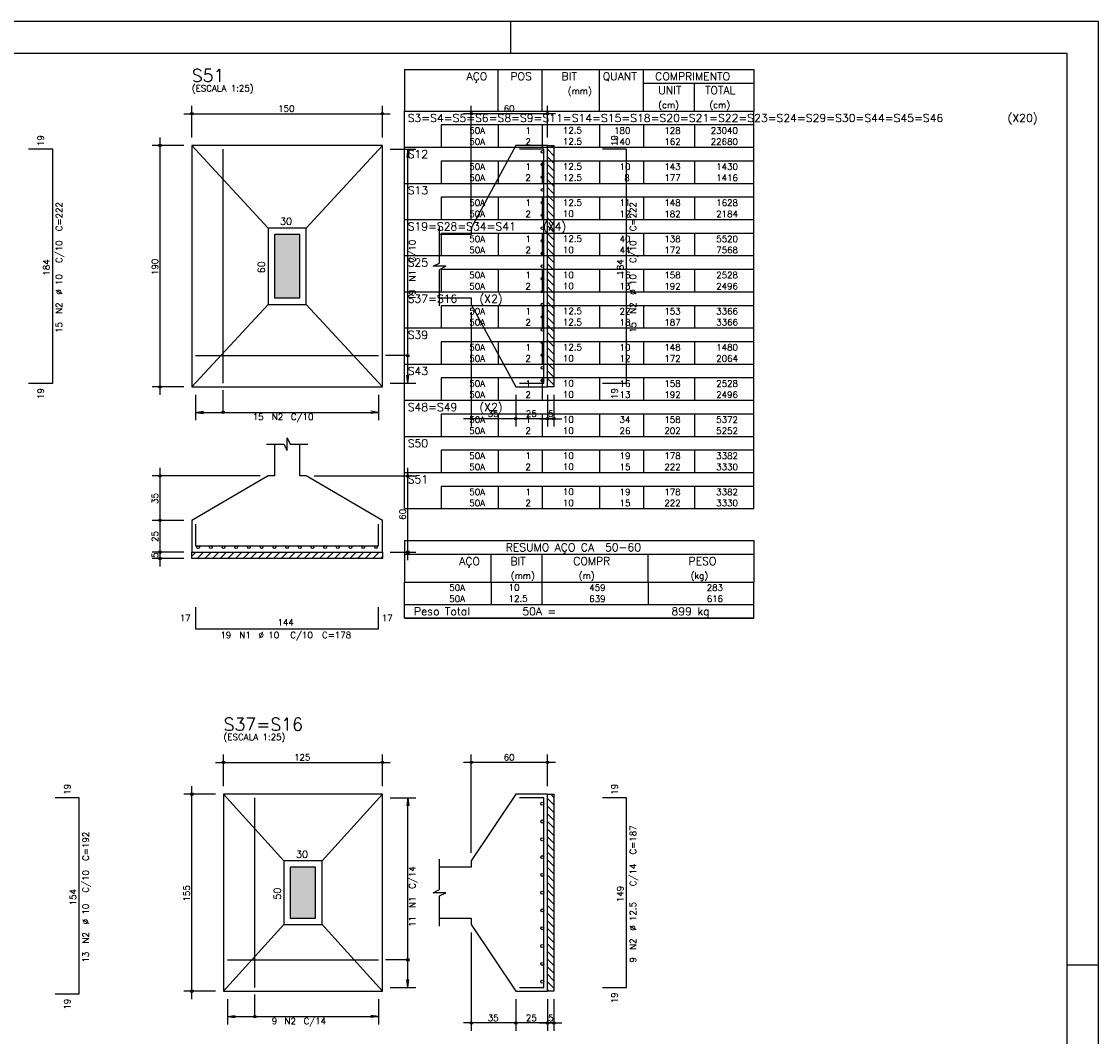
# Model space of a CAD drawing. Extents: x 0 to 85.8, y 0 to 59.4.
# Tile 5 of 5: x 50.2 to 84.1, y 27.5 to 59.4. Entities that reach past the tile are written whole.
import ezdxf

# ---------------------------------------------------------------- set-up
doc = ezdxf.new("R2010")
doc.units = 0
for name, color, linetype in [('1', 1, 'CONTINUOUS'), ('2', 2, 'CONTINUOUS'), ('3', 3, 'CONTINUOUS'), ('6', 6, 'CONTINUOUS'), ('7', 7, 'CONTINUOUS')]:
    doc.layers.add(name, color=color, linetype=linetype)
doc.styles.get("Standard").update_dxf_attribs({"font": 'ROMANS.SHX'})

msp = doc.modelspace()

# ---------------------------------------------------------------- linework, layer by layer
at = {"layer": '1', "linetype": 'CONTINUOUS'}
for p, q in [((66.7528, 55.378683), (66.9528, 55.178683)), ((66.8719, 55.5), (66.9528, 55.4191)), ((66.7528, 55.138267), (66.9528, 54.938267)), ((66.7528, 54.897851), (66.9528, 54.697851)), ((66.7528, 54.657434), (66.9528, 54.457434)), ((66.7528, 54.417018), (66.9528, 54.217018)), ((66.7528, 54.176602), (66.9528, 53.976602)), ((66.7528, 53.936185), (66.9528, 53.736185)), ((66.7528, 53.695769), (66.9528, 53.495769)), ((66.7528, 53.455353), (66.9528, 53.255353)), ((66.7528, 53.214936), (66.9528, 53.014936)), ((66.7528, 52.97452), (66.9528, 52.77452)), ((66.7528, 52.734104), (66.9528, 52.534104)), ((66.7528, 52.493688), (66.9528, 52.293688)), ((66.7528, 52.253271), (66.9528, 52.053271)), ((66.7528, 52.012855), (66.9528, 51.812855)), ((66.7528, 51.772439), (66.9528, 51.572439)), ((66.7528, 51.532022), (66.9528, 51.332022)), ((66.7528, 51.291606), (66.9528, 51.091606)), ((66.7528, 51.05119), (66.9528, 50.85119)), ((66.7528, 50.810773), (66.9528, 50.610773)), ((66.7528, 50.570357), (66.9528, 50.370357)), ((66.7528, 50.329941), (66.9528, 50.129941)), ((66.7528, 50.089525), (66.9528, 49.889525)), ((66.7528, 49.849108), (66.9528, 49.649108)), ((66.7528, 49.608692), (66.9528, 49.408692)), ((66.7528, 49.368276), (66.9528, 49.168276)), ((66.7528, 49.127859), (66.9528, 48.927859)), ((66.7528, 48.887443), (66.9528, 48.687443)), ((66.7528, 48.647027), (66.9528, 48.447027)), ((66.7528, 48.40661), (66.9528, 48.20661)), ((66.7528, 48.166194), (66.9528, 47.966194)), ((66.7528, 47.925778), (66.778578, 47.9)), ((55.5528, 42.570319), (55.682481, 42.7)), ((55.722897, 42.5), (55.922897, 42.7)), ((55.963313, 42.5), (56.163313, 42.7)), ((56.203729, 42.5), (56.403729, 42.7)), ((56.444146, 42.5), (56.644146, 42.7)), ((56.684562, 42.5), (56.884562, 42.7)), ((56.924978, 42.5), (57.124978, 42.7)), ((57.165395, 42.5), (57.365395, 42.7)), ((57.405811, 42.5), (57.605811, 42.7)), ((57.646227, 42.5), (57.846227, 42.7)), ((57.886644, 42.5), (58.086644, 42.7)), ((58.12706, 42.5), (58.32706, 42.7)), ((58.367476, 42.5), (58.567476, 42.7)), ((58.607892, 42.5), (58.807892, 42.7)), ((58.848309, 42.5), (59.048309, 42.7)), ((59.088725, 42.5), (59.288725, 42.7)), ((59.329141, 42.5), (59.529141, 42.7)), ((59.569558, 42.5), (59.769558, 42.7)), ((59.809974, 42.5), (60.009974, 42.7)), ((60.05039, 42.5), (60.25039, 42.7)), ((60.290807, 42.5), (60.490807, 42.7)), ((60.531223, 42.5), (60.731223, 42.7)), ((60.771639, 42.5), (60.971639, 42.7)), ((61.012056, 42.5), (61.212056, 42.7)), ((61.252472, 42.5), (61.452472, 42.7)), ((61.492888, 42.5), (61.5528, 42.559912)), ((66.7528, 34.943297), (66.9528, 34.743297)), ((66.852914, 35.0836), (66.9528, 34.983714)), ((66.7528, 34.702881), (66.9528, 34.502881)), ((66.7528, 34.462465), (66.9528, 34.262465)), ((66.7528, 34.222048), (66.9528, 34.022048)), ((66.7528, 33.981632), (66.9528, 33.781632)), ((66.7528, 33.741216), (66.9528, 33.541216)), ((66.7528, 33.500799), (66.9528, 33.300799)), ((66.7528, 33.260383), (66.9528, 33.060383)), ((66.7528, 33.019967), (66.9528, 32.819967)), ((66.7528, 32.779551), (66.9528, 32.579551)), ((66.7528, 32.539134), (66.9528, 32.339134)), ((66.7528, 32.298718), (66.9528, 32.098718)), ((66.7528, 32.058302), (66.9528, 31.858302)), ((66.7528, 31.817885), (66.9528, 31.617885)), ((66.7528, 31.577469), (66.9528, 31.377469)), ((66.7528, 31.337053), (66.9528, 31.137053)), ((66.7528, 31.096636), (66.9528, 30.896636)), ((66.7528, 30.85622), (66.9528, 30.65622)), ((66.7528, 30.615804), (66.9528, 30.415804)), ((66.7528, 30.375387), (66.9528, 30.175387)), ((66.7528, 30.134971), (66.9528, 29.934971)), ((66.7528, 29.894555), (66.9528, 29.694555)), ((66.7528, 29.654139), (66.9528, 29.454139)), ((66.7528, 29.413722), (66.9528, 29.213722)), ((66.7528, 29.173306), (66.9528, 28.973306)), ((66.7528, 28.93289), (66.80209, 28.8836))]:
    msp.add_line(p, q, dxfattribs=at)
for points in [[(66.7528, 47.9), (66.7528, 55.5), (66.9528, 55.5), (66.9528, 47.9), (66.7528, 47.9)], [(55.5528, 42.7), (61.5528, 42.7), (61.5528, 42.5), (55.5528, 42.5), (55.5528, 42.7)], [(66.7528, 28.8836), (66.7528, 35.0836), (66.9528, 35.0836), (66.9528, 28.8836), (66.7528, 28.8836)]]:
    msp.add_lwpolyline(points, dxfattribs=at)
at = {"layer": '2', "linetype": 'CONTINUOUS'}
for p, q in [((84.100006, 59.400002), (0, 59.400002)), ((65.600006, 58.400002), (65.600006, 59.400002)), ((84.100006, 0), (84.100006, 59.400002)), ((62.254202, 57.895001), (62.254202, 56.582501)), ((62.254202, 57.895001), (73.254202, 57.895001)), ((65.204202, 56.582501), (65.204202, 57.895001)), ((66.584202, 56.582501), (66.584202, 57.895001)), ((68.394203, 56.582501), (68.394203, 57.895001)), ((69.774203, 56.582501), (69.774203, 57.895001)), ((73.254202, 57.895001), (73.254202, 56.582501)), ((69.774203, 57.457501), (73.254202, 57.457501)), ((71.384203, 56.582501), (71.384203, 57.457501)), ((55.5528, 55.75), (55.5528, 56.75)), ((61.5528, 55.75), (61.5528, 56.75)), ((64.3528, 53.15), (64.3528, 56.75)), ((66.7528, 55.75), (66.7528, 56.75)), ((55.3028, 56.5), (61.8028, 56.5)), ((62.254202, 56.582501), (73.254202, 56.582501)), ((62.254202, 56.145001), (62.254202, 56.582501)), ((62.254202, 56.582501), (73.254202, 56.582501)), ((67.0028, 56.5), (64.1028, 56.5)), ((73.254202, 56.145001), (73.254202, 56.582501)), ((62.254202, 55.795001), (62.254202, 56.145001)), ((73.254202, 56.145001), (63.404202, 56.145001)), ((63.404202, 56.145001), (63.404202, 55.795001)), ((65.204202, 56.145001), (65.204202, 55.795001)), ((66.584202, 56.145001), (66.584202, 55.795001)), ((68.394203, 56.145001), (68.394203, 55.795001)), ((69.774203, 56.145001), (69.774203, 55.795001)), ((71.384203, 56.145001), (71.384203, 55.795001)), ((73.254202, 55.795001), (73.254202, 56.145001)), ((54.5528, 47.65), (54.5528, 55.75)), ((62.254202, 55.445002), (62.254202, 55.795001)), ((63.404202, 55.795001), (63.404202, 55.445002)), ((65.204202, 55.795001), (65.204202, 55.445002)), ((66.584202, 55.795001), (66.584202, 55.445002)), ((68.394203, 55.795001), (68.394203, 55.445002)), ((69.774203, 55.795001), (69.774203, 55.445002)), ((71.384203, 55.795001), (71.384203, 55.445002)), ((73.254202, 55.445002), (73.254202, 55.795001)), ((55.3028, 55.5), (54.3028, 55.5)), ((55.5528, 55.5), (55.5528, 55.5)), ((55.5528, 55.5), (55.5528, 55.5)), ((61.5528, 55.5), (61.5528, 55.5)), ((61.5528, 55.38), (61.5528, 55.38)), ((61.8028, 55.38), (62.6028, 55.38)), ((62.254202, 55.007502), (62.254202, 55.445002)), ((62.254202, 55.445002), (73.254202, 55.445002)), ((62.3528, 55.38), (62.320168, 55.132139)), ((62.3528, 48.02), (62.3528, 55.38)), ((62.3528, 55.38), (62.385432, 55.132139)), ((66.7528, 55.5), (66.7528, 55.5)), ((73.254202, 55.007502), (73.254202, 55.445002)), ((62.254202, 54.657502), (62.254202, 55.007502)), ((73.254202, 55.007502), (63.404202, 55.007502)), ((63.404202, 55.007502), (63.404202, 54.657502)), ((65.204202, 55.007502), (65.204202, 54.657502)), ((66.584202, 55.007502), (66.584202, 54.657502)), ((68.394203, 55.007502), (68.394203, 54.657502)), ((69.774203, 55.007502), (69.774203, 54.657502)), ((71.384203, 55.007502), (71.384203, 54.657502)), ((73.254202, 54.657502), (73.254202, 55.007502)), ((62.254202, 54.307502), (62.254202, 54.657502)), ((63.404202, 54.657502), (63.404202, 54.307502)), ((65.204202, 54.657502), (65.204202, 54.307502)), ((66.584202, 54.657502), (66.584202, 54.307502)), ((68.394203, 54.657502), (68.394203, 54.307502)), ((69.774203, 54.657502), (69.774203, 54.307502)), ((71.384203, 54.657502), (71.384203, 54.307502)), ((73.254202, 54.307502), (73.254202, 54.657502)), ((62.254202, 53.870002), (62.254202, 54.307502)), ((62.254202, 54.307502), (73.254202, 54.307502)), ((73.254202, 53.870002), (73.254202, 54.307502)), ((62.254202, 53.520002), (62.254202, 53.870002)), ((73.254202, 53.870002), (63.404202, 53.870002)), ((63.404202, 53.870002), (63.404202, 53.520002)), ((65.204202, 53.870002), (65.204202, 53.520002)), ((66.584202, 53.870002), (66.584202, 53.520002)), ((68.394203, 53.870002), (68.394203, 53.520002)), ((69.774203, 53.870002), (69.774203, 53.520002)), ((71.384203, 53.870002), (71.384203, 53.520002)), ((73.254202, 53.520002), (73.254202, 53.870002)), ((62.254202, 53.170002), (62.254202, 53.520002)), ((63.404202, 53.520002), (63.404202, 53.170002)), ((65.204202, 53.520002), (65.204202, 53.170002)), ((66.584202, 53.520002), (66.584202, 53.170002)), ((68.394203, 53.520002), (68.394203, 53.170002)), ((69.774203, 53.520002), (69.774203, 53.170002)), ((71.384203, 53.520002), (71.384203, 53.170002)), ((73.254202, 53.170002), (73.254202, 53.520002)), ((62.254202, 52.732502), (62.254202, 53.170002)), ((62.254202, 53.170002), (73.254202, 53.170002)), ((64.3528, 52.9), (64.3528, 52.9)), ((73.254202, 52.732502), (73.254202, 53.170002)), ((62.254202, 52.382502), (62.254202, 52.732502)), ((73.254202, 52.732502), (63.404202, 52.732502)), ((63.404202, 52.732502), (63.404202, 52.382502)), ((65.204202, 52.732502), (65.204202, 52.382502)), ((66.584202, 52.732502), (66.584202, 52.382502)), ((68.394203, 52.732502), (68.394203, 52.382502)), ((69.774203, 52.732502), (69.774203, 52.382502)), ((71.384203, 52.732502), (71.384203, 52.382502)), ((73.254202, 52.382502), (73.254202, 52.732502)), ((62.254202, 52.032502), (62.254202, 52.382502)), ((63.404202, 52.382502), (63.404202, 52.032502)), ((65.204202, 52.382502), (65.204202, 52.032502)), ((66.584202, 52.382502), (66.584202, 52.032502)), ((68.394203, 52.382502), (68.394203, 52.032502)), ((69.774203, 52.382502), (69.774203, 52.032502)), ((71.384203, 52.382502), (71.384203, 52.032502)), ((73.254202, 52.032502), (73.254202, 52.382502)), ((62.254202, 51.595002), (62.254202, 52.032502)), ((62.254202, 52.032502), (73.254202, 52.032502)), ((73.254202, 51.595002), (73.254202, 52.032502)), ((62.254202, 51.245002), (62.254202, 51.595002)), ((73.254202, 51.595002), (63.404202, 51.595002)), ((63.404202, 51.595002), (63.404202, 51.245002)), ((65.204202, 51.595002), (65.204202, 51.245002)), ((66.584202, 51.595002), (66.584202, 51.245002)), ((68.394203, 51.595002), (68.394203, 51.245002)), ((69.774203, 51.595002), (69.774203, 51.245002)), ((71.384203, 51.595002), (71.384203, 51.245002)), ((73.254202, 51.245002), (73.254202, 51.595002)), ((62.254202, 50.895002), (62.254202, 51.245002)), ((63.404202, 51.245002), (63.404202, 50.895002)), ((65.204202, 51.245002), (65.204202, 50.895002)), ((66.584202, 51.245002), (66.584202, 50.895002)), ((68.394203, 51.245002), (68.394203, 50.895002)), ((69.774203, 51.245002), (69.774203, 50.895002)), ((71.384203, 51.245002), (71.384203, 50.895002)), ((73.254202, 50.895002), (73.254202, 51.245002)), ((62.254202, 50.457502), (62.254202, 50.895002)), ((62.254202, 50.895002), (73.254202, 50.895002)), ((73.254202, 50.457502), (73.254202, 50.895002)), ((62.254202, 50.107502), (62.254202, 50.457502)), ((73.254202, 50.457502), (63.404202, 50.457502)), ((63.404202, 50.457502), (63.404202, 50.107502)), ((64.3528, 50.5), (64.3528, 50.5)), ((64.3528, 50.25), (64.3528, 46.65)), ((65.204202, 50.457502), (65.204202, 50.107502)), ((66.584202, 50.457502), (66.584202, 50.107502)), ((68.394203, 50.457502), (68.394203, 50.107502)), ((69.774203, 50.457502), (69.774203, 50.107502)), ((71.384203, 50.457502), (71.384203, 50.107502)), ((73.254202, 50.107502), (73.254202, 50.457502)), ((62.254202, 49.757502), (62.254202, 50.107502)), ((63.404202, 50.107502), (63.404202, 49.757502)), ((65.204202, 50.107502), (65.204202, 49.757502)), ((66.584202, 50.107502), (66.584202, 49.757502)), ((68.394203, 50.107502), (68.394203, 49.757502)), ((69.774203, 50.107502), (69.774203, 49.757502)), ((71.384203, 50.107502), (71.384203, 49.757502)), ((73.254202, 49.757502), (73.254202, 50.107502)), ((62.254202, 49.320002), (62.254202, 49.757502)), ((62.254202, 49.757502), (73.254202, 49.757502)), ((73.254202, 49.320002), (73.254202, 49.757502)), ((62.254202, 48.970003), (62.254202, 49.320002)), ((73.254202, 49.320002), (63.404202, 49.320002)), ((63.404202, 49.320002), (63.404202, 48.970003)), ((65.204202, 49.320002), (65.204202, 48.970003)), ((66.584202, 49.320002), (66.584202, 48.970003)), ((68.394203, 49.320002), (68.394203, 48.970003)), ((69.774203, 49.320002), (69.774203, 48.970003)), ((71.384203, 49.320002), (71.384203, 48.970003)), ((73.254202, 48.970003), (73.254202, 49.320002)), ((62.254202, 48.620003), (62.254202, 48.970003)), ((63.404202, 48.970003), (63.404202, 48.620003)), ((65.204202, 48.970003), (65.204202, 48.620003)), ((66.584202, 48.970003), (66.584202, 48.620003)), ((68.394203, 48.970003), (68.394203, 48.620003)), ((69.774203, 48.970003), (69.774203, 48.620003)), ((71.384203, 48.970003), (71.384203, 48.620003)), ((73.254202, 48.620003), (73.254202, 48.970003)), ((62.254202, 48.182503), (62.254202, 48.620003)), ((62.254202, 48.620003), (73.254202, 48.620003)), ((73.254202, 48.182503), (73.254202, 48.620003)), ((62.254202, 47.832503), (62.254202, 48.182503)), ((62.3528, 48.02), (62.320168, 48.267861)), ((62.3528, 48.02), (62.385432, 48.267861)), ((73.254202, 48.182503), (63.404202, 48.182503)), ((63.404202, 48.182503), (63.404202, 47.832503)), ((65.204202, 48.182503), (65.204202, 47.832503)), ((66.584202, 48.182503), (66.584202, 47.832503)), ((68.394203, 48.182503), (68.394203, 47.832503)), ((69.774203, 48.182503), (69.774203, 47.832503)), ((71.384203, 48.182503), (71.384203, 47.832503)), ((73.254202, 47.832503), (73.254202, 48.182503)), ((55.3028, 47.9), (54.3028, 47.9)), ((55.5528, 47.9), (55.5528, 47.9)), ((55.6728, 47.9), (55.6728, 47.9)), ((61.4328, 47.9), (61.4328, 47.9)), ((61.5528, 48.02), (61.5528, 48.02)), ((61.8028, 48.02), (62.6028, 48.02)), ((62.254202, 47.482503), (62.254202, 47.832503)), ((63.404202, 47.832503), (63.404202, 47.482503)), ((65.204202, 47.832503), (65.204202, 47.482503)), ((65.7528, 47.9), (65.7528, 47.9)), ((65.7528, 47.9), (65.7528, 47.9)), ((66.584202, 47.832503), (66.584202, 47.482503)), ((66.7528, 47.9), (66.7528, 47.9)), ((66.7528, 47.9), (66.7528, 47.9)), ((66.9528, 47.9), (66.9528, 47.9)), ((68.394203, 47.832503), (68.394203, 47.482503)), ((69.774203, 47.832503), (69.774203, 47.482503)), ((71.384203, 47.832503), (71.384203, 47.482503)), ((73.254202, 47.482503), (73.254202, 47.832503)), ((55.6728, 47.65), (55.6728, 46.85)), ((61.4328, 47.65), (61.4328, 46.85)), ((62.254202, 47.045003), (62.254202, 47.482503)), ((62.254202, 47.482503), (73.254202, 47.482503)), ((65.7528, 47.65), (65.7528, 46.65)), ((65.7528, 47.65), (65.7528, 46.65)), ((66.7528, 47.65), (66.7528, 46.65)), ((66.7528, 47.65), (66.7528, 46.65)), ((66.9528, 47.65), (66.9528, 46.65)), ((73.254202, 47.045003), (73.254202, 47.482503)), ((55.6728, 47.1), (55.920661, 47.132632)), ((61.4328, 47.1), (61.184939, 47.132632)), ((55.6728, 47.1), (61.4328, 47.1)), ((55.6728, 47.1), (55.920661, 47.067368)), ((61.4328, 47.1), (61.184939, 47.067368)), ((62.254202, 46.695003), (62.254202, 47.045003)), ((73.254202, 47.045003), (63.404202, 47.045003)), ((63.404202, 47.045003), (63.404202, 46.695003)), ((66.0028, 46.9), (64.1028, 46.9)), ((65.204202, 47.045003), (65.204202, 46.695003)), ((67.0028, 46.9), (65.5028, 46.9)), ((66.5028, 46.9), (67.2028, 46.9)), ((66.584202, 47.045003), (66.584202, 46.695003)), ((68.394203, 47.045003), (68.394203, 46.695003)), ((69.774203, 47.045003), (69.774203, 46.695003)), ((71.384203, 47.045003), (71.384203, 46.695003)), ((73.254202, 46.695003), (73.254202, 47.045003)), ((62.254202, 46.345003), (62.254202, 46.695003)), ((63.404202, 46.695003), (63.404202, 46.345003)), ((65.204202, 46.695003), (65.204202, 46.345003)), ((66.584202, 46.695003), (66.584202, 46.345003)), ((68.394203, 46.695003), (68.394203, 46.345003)), ((69.774203, 46.695003), (69.774203, 46.345003)), ((71.384203, 46.695003), (71.384203, 46.345003)), ((73.254202, 46.345003), (73.254202, 46.695003)), ((62.254202, 45.907503), (62.254202, 46.345003)), ((62.254202, 46.345003), (73.254202, 46.345003)), ((73.254202, 45.907503), (73.254202, 46.345003)), ((62.254202, 45.557503), (62.254202, 45.907503)), ((73.254202, 45.907503), (63.404202, 45.907503)), ((63.404202, 45.907503), (63.404202, 45.557503)), ((65.204202, 45.907503), (65.204202, 45.557503)), ((66.584202, 45.907503), (66.584202, 45.557503)), ((68.394203, 45.907503), (68.394203, 45.557503)), ((69.774203, 45.907503), (69.774203, 45.557503)), ((71.384203, 45.907503), (71.384203, 45.557503)), ((73.254202, 45.557503), (73.254202, 45.907503)), ((62.254202, 45.207503), (62.254202, 45.557503)), ((63.404202, 45.557503), (63.404202, 45.207503)), ((65.204202, 45.557503), (65.204202, 45.207503)), ((66.584202, 45.557503), (66.584202, 45.207503)), ((68.394203, 45.557503), (68.394203, 45.207503)), ((69.774203, 45.557503), (69.774203, 45.207503)), ((71.384203, 45.557503), (71.384203, 45.207503)), ((73.254202, 45.207503), (73.254202, 45.557503)), ((57.7028, 45.1), (54.3028, 45.1)), ((54.5528, 43.45), (54.5528, 45.35)), ((57.9528, 45.1), (57.9528, 45.1)), ((59.1528, 45.1), (59.1528, 45.1)), ((59.4028, 45.1), (62.6028, 45.1)), ((62.254202, 44.770003), (62.254202, 45.207503)), ((62.254202, 45.207503), (73.254202, 45.207503)), ((62.3528, 42.45), (62.3528, 45.35)), ((73.254202, 44.770003), (73.254202, 45.207503)), ((62.254202, 44.420003), (62.254202, 44.770003)), ((73.254202, 44.770003), (63.404202, 44.770003)), ((63.404202, 44.770003), (63.404202, 44.420003)), ((65.204202, 44.770003), (65.204202, 44.420003)), ((66.584202, 44.770003), (66.584202, 44.420003)), ((68.394203, 44.770003), (68.394203, 44.420003)), ((69.774203, 44.770003), (69.774203, 44.420003)), ((71.384203, 44.770003), (71.384203, 44.420003)), ((73.254202, 44.420003), (73.254202, 44.770003)), ((62.254202, 44.070003), (62.254202, 44.420003)), ((63.404202, 44.420003), (63.404202, 44.070003)), ((65.204202, 44.420003), (65.204202, 44.070003)), ((66.584202, 44.420003), (66.584202, 44.070003)), ((68.394203, 44.420003), (68.394203, 44.070003)), ((69.774203, 44.420003), (69.774203, 44.070003)), ((71.384203, 44.420003), (71.384203, 44.070003)), ((73.254202, 44.070003), (73.254202, 44.420003)), ((54.5528, 42.45), (54.5528, 43.95)), ((62.254202, 44.070003), (73.254202, 44.070003)), ((55.3028, 43.7), (54.3028, 43.7)), ((55.3028, 43.7), (54.3028, 43.7)), ((55.5528, 43.7), (55.5528, 43.7)), ((55.5528, 43.7), (55.5528, 43.7)), ((62.254202, 43.070003), (62.254202, 41.757503)), ((62.254202, 43.070003), (73.254202, 43.070003)), ((73.254202, 43.070003), (73.254202, 41.757503)), ((54.5528, 42.25), (54.5528, 42.95)), ((55.3028, 42.7), (54.3028, 42.7)), ((55.3028, 42.7), (54.3028, 42.7)), ((55.3028, 42.5), (54.3028, 42.5)), ((55.5528, 42.7), (55.5528, 42.7)), ((55.5528, 42.7), (55.5528, 42.7)), ((55.5528, 42.5), (55.5528, 42.5)), ((61.5528, 42.7), (61.5528, 42.7)), ((61.8028, 42.7), (62.6028, 42.7)), ((62.254202, 42.632503), (73.254202, 42.632503)), ((64.974202, 41.757503), (64.974202, 42.632503)), ((66.584202, 41.757503), (66.584202, 42.632503)), ((69.919202, 41.757503), (69.919202, 42.632503)), ((62.254202, 41.757503), (73.254202, 41.757503)), ((62.254202, 41.407503), (62.254202, 41.757503)), ((64.974202, 41.757503), (64.974202, 41.407504)), ((66.584202, 41.407503), (66.584202, 41.757503)), ((69.919202, 41.757503), (69.919202, 41.407503)), ((73.254202, 41.407503), (73.254202, 41.757503)), ((62.254202, 41.057503), (62.254202, 41.407503)), ((64.974202, 41.407503), (64.974202, 41.057503)), ((66.584202, 41.057503), (66.584202, 41.407503)), ((69.919202, 41.407503), (69.919202, 41.057503)), ((73.254202, 41.057503), (73.254202, 41.407503)), ((62.254202, 41.057503), (73.254202, 41.057503)), ((62.254202, 40.620003), (62.254202, 41.057503)), ((62.254202, 41.057503), (73.254202, 41.057503)), ((73.254202, 40.620003), (73.254202, 41.057503)), ((73.254202, 40.620003), (62.254202, 40.620003)), ((62.254202, 40.620003), (73.254202, 40.620003)), ((56.5528, 35.3336), (56.5528, 36.3336)), ((61.5528, 35.3336), (61.5528, 36.3336)), ((64.3528, 33.2336), (64.3528, 36.3336)), ((66.7528, 35.3336), (66.7528, 36.3336)), ((56.3028, 36.0836), (61.8028, 36.0836)), ((67.0028, 36.0836), (64.1028, 36.0836)), ((55.5528, 28.6336), (55.5528, 35.3336)), ((56.3028, 35.0836), (55.3028, 35.0836)), ((56.5528, 35.0836), (56.5528, 35.0836)), ((56.5528, 35.0836), (56.5528, 35.0836)), ((61.5528, 35.0836), (61.5528, 35.0836)), ((61.5528, 34.9636), (61.5528, 34.9636)), ((61.8028, 34.9636), (62.6028, 34.9636)), ((62.3528, 34.9636), (62.320168, 34.715739)), ((62.3528, 29.0036), (62.3528, 34.9636)), ((62.3528, 34.9636), (62.385432, 34.715739)), ((66.7528, 35.0836), (66.7528, 35.0836)), ((64.3528, 32.9836), (64.3528, 32.9836)), ((64.3528, 30.9836), (64.3528, 30.9836)), ((64.3528, 30.7336), (64.3528, 27.6336)), ((84.100006, 29.700001), (83.100006, 29.700001)), ((62.3528, 29.0036), (62.320168, 29.251461)), ((62.3528, 29.0036), (62.385432, 29.251461)), ((56.3028, 28.8836), (55.3028, 28.8836)), ((56.5528, 28.8836), (56.5528, 28.8836)), ((56.6728, 28.8836), (56.6728, 28.8836)), ((61.4328, 28.8836), (61.4328, 28.8836)), ((61.5528, 29.0036), (61.5528, 29.0036)), ((61.8028, 29.0036), (62.6028, 29.0036)), ((65.7528, 28.8836), (65.7528, 28.8836)), ((65.7528, 28.8836), (65.7528, 28.8836)), ((66.7528, 28.8836), (66.7528, 28.8836)), ((66.7528, 28.8836), (66.7528, 28.8836)), ((66.9528, 28.8836), (66.9528, 28.8836)), ((56.6728, 28.6336), (56.6728, 27.8336)), ((61.4328, 28.6336), (61.4328, 27.8336)), ((65.7528, 28.6336), (65.7528, 27.6336)), ((65.7528, 28.6336), (65.7528, 27.6336)), ((66.7528, 28.6336), (66.7528, 27.6336)), ((66.7528, 28.6336), (66.7528, 27.6336)), ((66.9528, 28.6336), (66.9528, 27.6336)), ((56.6728, 28.0836), (56.920661, 28.116232)), ((56.6728, 28.0836), (61.4328, 28.0836)), ((56.6728, 28.0836), (56.920661, 28.050968)), ((61.4328, 28.0836), (61.184939, 28.116232)), ((61.4328, 28.0836), (61.184939, 28.050968)), ((66.0028, 27.8836), (64.1028, 27.8836)), ((67.0028, 27.8836), (65.5028, 27.8836)), ((66.5028, 27.8836), (67.2028, 27.8836))]:
    msp.add_line(p, q, dxfattribs=at)
for points in [[(83.100006, 1), (2.5, 1), (2.5, 58.400002), (83.100006, 58.400002), (83.100006, 1)], [(55.5528, 47.9), (61.5528, 47.9), (61.5528, 55.5), (55.5528, 55.5), (55.5528, 47.9)], [(57.9528, 52.9), (55.5528, 55.5)], [(59.1528, 52.9), (61.5528, 55.5)], [(63.3528, 50.7), (64.3528, 50.7), (64.3528, 50.5), (65.7528, 47.9), (66.7528, 47.9), (66.7528, 55.5), (65.7528, 55.5), (64.3528, 52.9), (64.3528, 52.7), (63.3528, 52.7)], [(57.9528, 50.5), (59.1528, 50.5), (59.1528, 52.9), (57.9528, 52.9), (57.9528, 50.5)], [(63.3528, 50.45), (63.3528, 51.6), (63.5528, 51.7), (63.1528, 51.7), (63.3528, 51.8), (63.3528, 52.95)], [(58.1528, 50.7), (58.9528, 50.7), (58.9528, 52.7), (58.1528, 52.7), (58.1528, 50.7)], [(57.9528, 50.5), (55.5528, 47.9)], [(59.1528, 50.5), (61.5528, 47.9)], [(62.3528, 48.885), (61.6528, 48.885)], [(56.5378, 47.1), (56.5378, 47.8)], [(57.9028, 46.1), (58.4528, 46.1), (58.5528, 45.9), (58.5528, 46.3), (58.6528, 46.1), (59.2028, 46.1)], [(58.1528, 46.1), (58.1528, 45.1), (57.9528, 45.1), (55.5528, 43.7), (55.5528, 42.7), (61.5528, 42.7), (61.5528, 43.7), (59.1528, 45.1), (58.9528, 45.1), (58.9528, 46.1)], [(56.5528, 28.8836), (61.5528, 28.8836), (61.5528, 35.0836), (56.5528, 35.0836), (56.5528, 28.8836)], [(58.4528, 32.9836), (56.5528, 35.0836)], [(59.6528, 32.9836), (61.5528, 35.0836)], [(63.3528, 31.1836), (64.3528, 31.1836), (64.3528, 30.9836), (65.7528, 28.8836), (66.7528, 28.8836), (66.7528, 35.0836), (65.7528, 35.0836), (64.3528, 32.9836), (64.3528, 32.7836), (63.3528, 32.7836)], [(58.4528, 30.9836), (59.6528, 30.9836), (59.6528, 32.9836), (58.4528, 32.9836), (58.4528, 30.9836)], [(63.3528, 30.9336), (63.3528, 31.8836), (63.5528, 31.9836), (63.1528, 31.9836), (63.3528, 32.0836), (63.3528, 33.0336)], [(58.6528, 31.1836), (59.4528, 31.1836), (59.4528, 32.7836), (58.6528, 32.7836), (58.6528, 31.1836)], [(58.4528, 30.9836), (56.5528, 28.8836)], [(59.6528, 30.9836), (61.5528, 28.8836)], [(62.3528, 29.8686), (61.6528, 29.8686)], [(57.5378, 28.0836), (57.5378, 28.7836)]]:
    msp.add_lwpolyline(points, dxfattribs=at)
for centre, radius in [((55.5528, 56.5), 0.04), ((55.5528, 56.5), 0.02), ((61.5528, 56.5), 0.04), ((61.5528, 56.5), 0.02), ((64.3528, 56.5), 0.04), ((64.3528, 56.5), 0.02), ((66.7528, 56.5), 0.04), ((66.7528, 56.5), 0.02), ((54.5528, 55.5), 0.04), ((54.5528, 55.5), 0.02), ((62.3528, 48.885), 0.04), ((54.5528, 47.9), 0.04), ((54.5528, 47.9), 0.02), ((56.5378, 47.1), 0.04), ((64.3528, 46.9), 0.04), ((64.3528, 46.9), 0.02), ((65.7528, 46.9), 0.04), ((65.7528, 46.9), 0.04), ((65.7528, 46.9), 0.02), ((65.7528, 46.9), 0.02), ((66.7528, 46.9), 0.04), ((66.7528, 46.9), 0.04), ((66.7528, 46.9), 0.02), ((66.7528, 46.9), 0.02), ((66.9528, 46.9), 0.04), ((66.9528, 46.9), 0.02), ((54.5528, 45.1), 0.04), ((54.5528, 45.1), 0.02), ((62.3528, 45.1), 0.04), ((62.3528, 45.1), 0.02), ((54.5528, 43.7), 0.04), ((54.5528, 43.7), 0.04), ((54.5528, 43.7), 0.02), ((54.5528, 43.7), 0.02), ((54.5528, 42.7), 0.04), ((54.5528, 42.7), 0.04), ((62.3528, 42.7), 0.04), ((54.5528, 42.5), 0.04), ((54.5528, 42.7), 0.02), ((54.5528, 42.7), 0.02), ((54.5528, 42.5), 0.02), ((62.3528, 42.7), 0.02), ((56.5528, 36.0836), 0.04), ((56.5528, 36.0836), 0.02), ((61.5528, 36.0836), 0.04), ((61.5528, 36.0836), 0.02), ((64.3528, 36.0836), 0.04), ((64.3528, 36.0836), 0.02), ((66.7528, 36.0836), 0.04), ((66.7528, 36.0836), 0.02), ((55.5528, 35.0836), 0.04), ((55.5528, 35.0836), 0.02), ((62.3528, 29.8686), 0.04), ((55.5528, 28.8836), 0.04), ((55.5528, 28.8836), 0.02), ((57.5378, 28.0836), 0.04), ((64.3528, 27.8836), 0.04), ((64.3528, 27.8836), 0.02), ((65.7528, 27.8836), 0.04), ((65.7528, 27.8836), 0.04), ((65.7528, 27.8836), 0.02), ((65.7528, 27.8836), 0.02), ((66.7528, 27.8836), 0.04), ((66.7528, 27.8836), 0.04), ((66.7528, 27.8836), 0.02), ((66.7528, 27.8836), 0.02), ((66.9528, 27.8836), 0.04), ((66.9528, 27.8836), 0.02)]:
    msp.add_circle(centre, radius, dxfattribs=at)
for points in [[(58.1528, 50.7), (58.9528, 50.7), (58.9528, 52.7)], [(58.1528, 50.7), (58.9528, 52.7), (58.1528, 52.7)], [(58.1528, 50.7), (58.1528, 52.7), (58.1528, 50.7)], [(58.6528, 31.1836), (59.4528, 31.1836), (59.4528, 32.7836)], [(58.6528, 31.1836), (59.4528, 32.7836), (58.6528, 32.7836)], [(58.6528, 31.1836), (58.6528, 32.7836), (58.6528, 31.1836)]]:
    msp.add_solid(points, dxfattribs=at)
at = {"layer": '3', "linetype": 'CONTINUOUS'}
for centre, radius in [((66.59149, 55.3), 0.04131), ((66.59149, 54.9), 0.04131), ((66.59149, 54.5), 0.04131), ((66.59149, 54.1), 0.04131), ((66.59149, 53.7), 0.04131), ((66.59149, 53.3), 0.04131), ((66.59149, 52.9), 0.04131), ((66.59149, 52.5), 0.04131), ((66.59149, 52.1), 0.04131), ((66.59149, 51.7), 0.04131), ((66.59149, 51.3), 0.04131), ((66.59149, 50.9), 0.04131), ((66.59149, 50.5), 0.04131), ((66.59149, 50.1), 0.04131), ((66.59149, 49.7), 0.04131), ((66.59149, 49.3), 0.04131), ((66.59149, 48.9), 0.04131), ((66.59149, 48.5), 0.04131), ((66.59149, 48.1), 0.04131), ((55.7528, 42.85869), 0.04131), ((56.1528, 42.85869), 0.04131), ((56.5528, 42.85869), 0.04131), ((56.9528, 42.85869), 0.04131), ((57.3528, 42.85869), 0.04131), ((57.7528, 42.85869), 0.04131), ((58.1528, 42.85869), 0.04131), ((58.5528, 42.85869), 0.04131), ((58.9528, 42.85869), 0.04131), ((59.3528, 42.85869), 0.04131), ((59.7528, 42.85869), 0.04131), ((60.1528, 42.85869), 0.04131), ((60.5528, 42.85869), 0.04131), ((60.9528, 42.85869), 0.04131), ((61.3528, 42.85869), 0.04131), ((66.585415, 34.7836), 0.047385), ((66.585415, 34.2236), 0.047385), ((66.585415, 33.6636), 0.047385), ((66.585415, 33.1036), 0.047385), ((66.585415, 32.5436), 0.047385), ((66.585415, 31.9836), 0.047385), ((66.585415, 31.4236), 0.047385), ((66.585415, 30.8636), 0.047385), ((66.585415, 30.3036), 0.047385), ((66.585415, 29.7436), 0.047385), ((66.585415, 29.1836), 0.047385)]:
    msp.add_circle(centre, radius, dxfattribs=at)
at = {"layer": '6', "linetype": 'CONTINUOUS'}
for p, q in [((51.1728, 55.38), (50.4128, 55.38)), ((51.1728, 48.02), (51.1728, 55.38)), ((56.5378, 48.02), (56.5378, 55.38)), ((66.6328, 55.38), (65.8728, 55.38)), ((66.6328, 48.02), (66.6328, 55.38)), ((69.2428, 55.38), (68.4828, 55.38)), ((69.2428, 48.02), (69.2428, 55.38)), ((55.6728, 48.885), (61.4328, 48.885)), ((50.4128, 48.02), (51.1728, 48.02)), ((65.8728, 48.02), (66.6328, 48.02)), ((68.4828, 48.02), (69.2428, 48.02)), ((55.6728, 43.58), (55.6728, 42.9)), ((61.4328, 42.9), (61.4328, 43.58)), ((55.6728, 42.9), (61.4328, 42.9)), ((55.6728, 40.97), (55.6728, 40.29)), ((61.4328, 40.29), (61.4328, 40.97)), ((55.6728, 40.29), (61.4328, 40.29)), ((52.01187, 34.9636), (51.25187, 34.9636)), ((52.01187, 28.8036), (52.01187, 34.9636)), ((57.5378, 29.0036), (57.5378, 34.9636)), ((66.6328, 34.9636), (65.8728, 34.9636)), ((66.6328, 29.0036), (66.6328, 34.9636)), ((69.2428, 34.9636), (68.4828, 34.9636)), ((69.2428, 29.0036), (69.2428, 34.9636)), ((56.6728, 29.8686), (61.4328, 29.8686)), ((65.8728, 29.0036), (66.6328, 29.0036)), ((68.4828, 29.0036), (69.2428, 29.0036)), ((51.25187, 28.8036), (52.01187, 28.8036))]:
    msp.add_line(p, q, dxfattribs=at)

# ---------------------------------------------------------------- texts
at = {"layer": '1', "linetype": 'CONTINUOUS'}
msp.add_text('2', height=0.0004, dxfattribs=at).set_placement((56.5528, 37.0236))
at = {"layer": '2', "linetype": 'CONTINUOUS'}
for s, height, p in [('AÇO', 0.25, (64.203783, 57.551251)), ('POS', 0.25, (65.584203, 57.551251)), ('BIT', 0.25, (67.194203, 57.551251)), ('QUANT', 0.25, (68.490692, 57.551251)), ('COMPRIMENTO', 0.25, (70.143671, 57.551251)), ('(ESCALA 1:25)', 0.2, (55.5528, 57.2)), ('(mm)', 0.2, (67.394203, 57.113751)), ('UNIT', 0.25, (70.241057, 57.113751)), ('TOTAL', 0.25, (71.713509, 57.113751)), ('150', 0.2, (58.2728, 56.56)), ('60', 0.2, (65.3728, 56.56)), ('(cm)', 0.2, (70.241057, 56.676251)), ('(cm)', 0.2, (71.851057, 56.676251)), ('S3=S4=S5=S6=S8=S9=S11=S14=S15=S18=S20=S21=S22=S23=S24=S29=S30=S44=S45=S46   (X20)', 0.25, (62.35, 56.238751)), ('     50A', 0.2, (63.543863, 55.870001)), ('  1', 0.2, (65.784202, 55.870001)), ('   12.5', 0.2, (66.790745, 55.876045)), ('  180', 0.2, (68.574203, 55.870001)), ('   128', 0.2, (69.984203, 55.870001)), ('  23040', 0.2, (71.617824, 55.870001)), ('     50A', 0.2, (63.543863, 55.520001)), ('  2', 0.2, (65.784202, 55.520001)), ('   12.5', 0.2, (66.790745, 55.526045)), ('  140', 0.2, (68.574203, 55.520001)), ('   162', 0.2, (69.984203, 55.520001)), ('  22680', 0.2, (71.617824, 55.520001)), ('S12', 0.25, (62.35, 55.101252)), ('     50A', 0.2, (63.543863, 54.732501)), ('  1', 0.2, (65.784202, 54.732501)), ('   12.5', 0.2, (66.790745, 54.738545)), ('   10', 0.2, (68.574203, 54.732501)), ('   143', 0.2, (69.984203, 54.732501)), ('   1430', 0.2, (71.617824, 54.732501)), ('   12.5', 0.2, (66.790745, 54.388545)), ('     50A', 0.2, (63.543863, 54.382502)), ('  2', 0.2, (65.784202, 54.382502)), ('    8', 0.2, (68.574203, 54.382502)), ('   177', 0.2, (69.984203, 54.382502)), ('   1416', 0.2, (71.617824, 54.382502)), ('S13', 0.25, (62.35, 53.963752)), ('     50A', 0.2, (63.543863, 53.595002)), ('  1', 0.2, (65.784202, 53.595002)), ('   12.5', 0.2, (66.790745, 53.601046)), ('   11', 0.2, (68.574203, 53.595002)), ('   148', 0.2, (69.984203, 53.595002)), ('   1628', 0.2, (71.617824, 53.595002)), ('     50A', 0.2, (63.543863, 53.245002)), ('  2', 0.2, (65.784202, 53.245002)), ('   10  ', 0.2, (66.790745, 53.251046)), ('   12', 0.2, (68.574203, 53.245002)), ('   182', 0.2, (69.984203, 53.245002)), ('   2184', 0.2, (71.617824, 53.245002)), ('30', 0.22, (58.3328, 53)), ('S19=S28=S34=S41   (X4)', 0.25, (62.35, 52.826252)), ('     50A', 0.2, (63.543863, 52.457502)), ('  1', 0.2, (65.784202, 52.457502)), ('   12.5', 0.2, (66.790745, 52.463546)), ('   40', 0.2, (68.574203, 52.457502)), ('   138', 0.2, (69.984203, 52.457502)), ('   5520', 0.2, (71.617824, 52.457502)), ('     50A', 0.2, (63.543863, 52.107502)), ('  2', 0.2, (65.784202, 52.107502)), ('   10  ', 0.2, (66.790745, 52.113546)), ('   44', 0.2, (68.574203, 52.107502)), ('   172', 0.2, (69.984203, 52.107502)), ('   7568', 0.2, (71.617824, 52.107502)), ('S25', 0.25, (62.35, 51.688752)), ('     50A', 0.2, (63.543863, 51.320002)), ('  1', 0.2, (65.784202, 51.320002)), ('   10  ', 0.2, (66.790745, 51.326046)), ('   16', 0.2, (68.574203, 51.320002)), ('   158', 0.2, (69.984203, 51.320002)), ('   2528', 0.2, (71.617824, 51.320002)), ('     50A', 0.2, (63.543863, 50.970002)), ('  2', 0.2, (65.784202, 50.970002)), ('   10  ', 0.2, (66.790745, 50.976046)), ('   13', 0.2, (68.574203, 50.970002)), ('   192', 0.2, (69.984203, 50.970002)), ('   2496', 0.2, (71.617824, 50.970002)), ('S37=S16   (X2)', 0.25, (62.35, 50.551252)), ('     50A', 0.2, (63.543863, 50.182502)), ('  1', 0.2, (65.784202, 50.182502)), ('   12.5', 0.2, (66.790745, 50.188546)), ('   22', 0.2, (68.574203, 50.182502)), ('   153', 0.2, (69.984203, 50.182502)), ('   3366', 0.2, (71.617824, 50.182502)), ('     50A', 0.2, (63.543863, 49.832502)), ('  2', 0.2, (65.784202, 49.832502)), ('   12.5', 0.2, (66.790745, 49.838546)), ('   18', 0.2, (68.574203, 49.832502)), ('   187', 0.2, (69.984203, 49.832502)), ('   3366', 0.2, (71.617824, 49.832502)), ('S39', 0.25, (62.35, 49.413752)), ('     50A', 0.2, (63.543863, 49.045002)), ('  1', 0.2, (65.784202, 49.045002)), ('   12.5', 0.2, (66.790745, 49.051046)), ('   10', 0.2, (68.574203, 49.045002)), ('   148', 0.2, (69.984203, 49.045002)), ('   1480', 0.2, (71.617824, 49.045002)), ('     50A', 0.2, (63.543863, 48.695002)), ('  2', 0.2, (65.784202, 48.695002)), ('   10  ', 0.2, (66.790745, 48.701046)), ('   12', 0.2, (68.574203, 48.695002)), ('   172', 0.2, (69.984203, 48.695002)), ('   2064', 0.2, (71.617824, 48.695002)), ('S43', 0.25, (62.35, 48.276253)), ('     50A', 0.2, (63.543863, 47.907503)), ('  1', 0.2, (65.784202, 47.907503)), ('   10  ', 0.2, (66.790745, 47.913546)), ('   16', 0.2, (68.574203, 47.907503)), ('   158', 0.2, (69.984203, 47.907503)), ('   2528', 0.2, (71.617824, 47.907503)), ('     50A', 0.2, (63.543863, 47.557503)), ('  2', 0.2, (65.784202, 47.557503)), ('   10  ', 0.2, (66.790745, 47.563547)), ('   13', 0.2, (68.574203, 47.557503)), ('   192', 0.2, (69.984203, 47.557503)), ('   2496', 0.2, (71.617824, 47.557503)), ('S48=S49   (X2)', 0.25, (62.35, 47.138753)), ('35', 0.2, (64.8728, 46.96)), ('25', 0.2, (66.0728, 46.96)), ('5', 0.2, (66.7728, 46.96)), ('15', 0.2, (57.4728, 46.86)), ('N2', 0.2, (58.0728, 46.86)), ('C/10', 0.2, (58.6728, 46.86)), ('     50A', 0.2, (63.543863, 46.770003)), ('  1', 0.2, (65.784202, 46.770003)), ('   10  ', 0.2, (66.790745, 46.776047)), ('   34', 0.2, (68.574203, 46.770003)), ('   158', 0.2, (69.984203, 46.770003)), ('   5372', 0.2, (71.617824, 46.770003)), ('     50A', 0.2, (63.543863, 46.420003)), ('  2', 0.2, (65.784202, 46.420003)), ('   10  ', 0.2, (66.790745, 46.426047)), ('   26', 0.2, (68.574203, 46.420003)), ('   202', 0.2, (69.984203, 46.420003)), ('   5252', 0.2, (71.617824, 46.420003)), ('S50', 0.25, (62.35, 46.001253)), ('     50A', 0.2, (63.543863, 45.632503)), ('  1', 0.2, (65.784202, 45.632503)), ('   10  ', 0.2, (66.790745, 45.638547)), ('   19', 0.2, (68.574203, 45.632503)), ('   178', 0.2, (69.984203, 45.632503)), ('   3382', 0.2, (71.617824, 45.632503)), ('     50A', 0.2, (63.543863, 45.282503)), ('  2', 0.2, (65.784202, 45.282503)), ('   10  ', 0.2, (66.790745, 45.288547)), ('   15', 0.2, (68.574203, 45.282503)), ('   222', 0.2, (69.984203, 45.282503)), ('   3330', 0.2, (71.617824, 45.282503)), ('S51', 0.25, (62.35, 44.863753)), ('     50A', 0.2, (63.543863, 44.495003)), ('  1', 0.2, (65.784202, 44.495003)), ('   10  ', 0.2, (66.790745, 44.501047)), ('   19', 0.2, (68.574203, 44.495003)), ('   178', 0.2, (69.984203, 44.495003)), ('   3382', 0.2, (71.617824, 44.495003)), ('     50A', 0.2, (63.543863, 44.145003)), ('  2', 0.2, (65.784202, 44.145003)), ('   10  ', 0.2, (66.790745, 44.151047)), ('   15', 0.2, (68.574203, 44.145003)), ('   222', 0.2, (69.984203, 44.145003)), ('   3330', 0.2, (71.617824, 44.145003)), ('RESUMO AÇO CA  50-60', 0.25, (65.4347, 42.726253)), ('AÇO', 0.25, (63.973783, 42.288753)), ('BIT', 0.25, (65.584202, 42.288753)), ('COMPR', 0.25, (67.563043, 42.292355)), ('PESO', 0.25, (71.192042, 42.292355)), ('(mm)', 0.2, (65.598064, 41.861254)), ('(m)', 0.2, (67.740349, 41.861254)), ('(kg)', 0.2, (71.260645, 41.861254)), ('     50A', 0.2, (62.913863, 41.482503)), ('   10  ', 0.2, (65.080745, 41.488547)), ('     459', 0.2, (67.32186, 41.482504)), ('    283', 0.2, (71.169468, 41.482504)), ('     50A', 0.2, (62.913863, 41.132503)), ('   12.5', 0.2, (65.080745, 41.138547)), ('     639', 0.2, (67.32186, 41.132503)), ('    616', 0.2, (71.169468, 41.132503)), ('17', 0.2, (55.1728, 40.53)), ('17', 0.2, (61.5328, 40.53)), ('Peso Total        50A =', 0.25, (62.547031, 40.713753)), ('    899 kg', 0.25, (69.911207, 40.713753)), ('144', 0.2, (58.2528, 40.39)), ('19', 0.2, (56.4528, 39.99)), ('N1', 0.2, (57.0528, 39.99)), ('%%c 10', 0.2, (57.6528, 39.99)), ('C/10', 0.2, (58.6528, 39.99)), ('C=178', 0.2, (59.6528, 39.99)), ('(ESCALA 1:25)', 0.2, (56.5528, 36.7836)), ('125', 0.2, (58.7728, 36.1436)), ('60', 0.2, (65.3728, 36.1436)), ('30', 0.22, (58.8328, 33.0836)), ('35', 0.2, (64.8728, 27.9436)), ('25', 0.2, (66.0728, 27.9436)), ('5', 0.2, (66.7728, 27.9436)), ('9', 0.2, (58.0728, 27.8436)), ('N2', 0.2, (58.4728, 27.8436)), ('C/14', 0.2, (59.0728, 27.8436))]:
    msp.add_text(s, height=height, dxfattribs=at).set_placement(p)
for s, height, p in [('19', 0.2, (50.8928, 55.48)), ('19', 0.2, (68.9628, 55.48)), ('C=222', 0.2, (51.4728, 52.8)), ('C=222', 0.2, (69.5428, 52.8)), ('C/10', 0.2, (51.4728, 51.8)), ('C/10', 0.2, (62.5928, 51.82)), ('C/10', 0.2, (69.5428, 51.8)), ('184', 0.2, (51.0728, 51.4)), ('190', 0.2, (54.4928, 51.42)), ('60', 0.22, (57.8528, 51.48)), ('N1', 0.2, (62.5928, 51.22)), ('184', 0.2, (69.1428, 51.4)), ('%%c 10', 0.2, (51.4728, 50.8)), ('%%c 10', 0.2, (69.5428, 50.8)), ('19', 0.2, (62.5928, 50.62)), ('N2', 0.2, (51.4728, 50.2)), ('N2', 0.2, (69.5428, 50.2)), ('15', 0.2, (51.4728, 49.6)), ('15', 0.2, (69.5428, 49.6)), ('19', 0.2, (50.8928, 47.52)), ('19', 0.2, (68.9628, 47.52)), ('35', 0.2, (54.4928, 44.22)), ('60', 0.2, (62.2928, 43.72)), ('25', 0.2, (54.4928, 43.02)), ('5', 0.2, (54.4928, 42.52)), ('19', 0.2, (51.73187, 35.0636)), ('19', 0.2, (68.9628, 35.0636)), ('C=187', 0.2, (69.5428, 33.1836)), ('C=192', 0.2, (52.31187, 32.9836)), ('C/10', 0.2, (52.31187, 31.9836)), ('C/14', 0.2, (62.5928, 32.1036)), ('C/14', 0.2, (69.5428, 32.1836)), ('154', 0.2, (51.91187, 31.5836)), ('155', 0.2, (55.4928, 31.7036)), ('50', 0.22, (58.3528, 31.7636)), ('149', 0.2, (69.1428, 31.6836)), ('%%c 10', 0.2, (52.31187, 30.9836)), ('N1', 0.2, (62.5928, 31.5036)), ('%%c 12.5', 0.2, (69.5428, 30.7836)), ('11', 0.2, (62.5928, 30.9036)), ('N2', 0.2, (52.31187, 30.3836)), ('N2', 0.2, (69.5428, 30.1836)), ('13', 0.2, (52.31187, 29.7836)), ('9', 0.2, (69.5428, 29.7836)), ('19', 0.2, (51.73187, 28.3036)), ('19', 0.2, (68.9628, 28.5036))]:
    msp.add_text(s, height=height, rotation=90, dxfattribs=at).set_placement(p)
at = {"layer": '7', "linetype": 'CONTINUOUS'}
for s, p in [('S51', (55.5528, 57.5)), ('S37=S16', (56.5528, 37.0836))]:
    msp.add_text(s, height=0.4, dxfattribs=at).set_placement(p)

doc.saveas('drawing.dxf')
